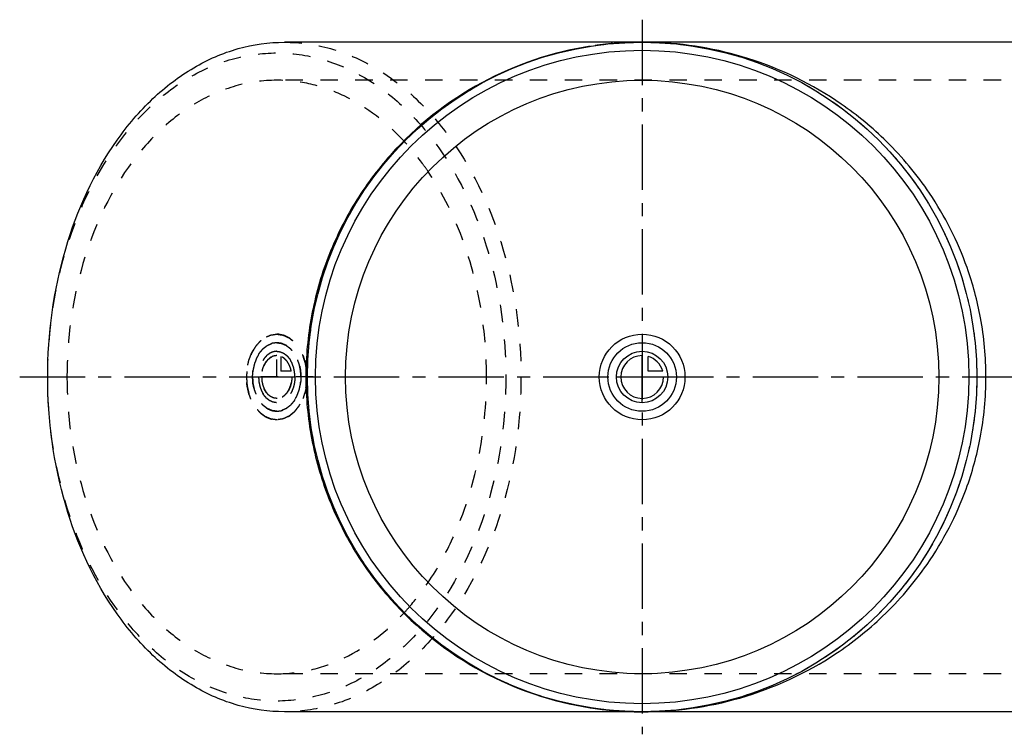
# Model space of a CAD drawing. Header units: millimetres. Extents: x 159 to 844, y 367 to 633.
# Tile 1 of 2: x 159 to 527, y 367 to 633. Entities that reach past the tile are written whole.
import ezdxf

# ---------------------------------------------------------------- set-up
doc = ezdxf.new("R2010")
doc.units = ezdxf.units.MM
doc.header["$LTSCALE"] = 65.185185
doc.linetypes.add('CENTER', pattern=[0.6, 0.375, -0.075, 0.075, -0.075])
doc.linetypes.add('HIDDEN', pattern=[0.2, 0.1, -0.1])
for name, color, linetype in [('ACHSEN_S', 7, 'CONTINUOUS'), ('FASEN', 7, 'CONTINUOUS'), ('KOERPER', 7, 'CONTINUOUS'), ('KONST.EL_MIT_GEO', 7, 'CONTINUOUS'), ('KURVEN', 7, 'CONTINUOUS')]:
    doc.layers.add(name, color=color, linetype=linetype)

msp = doc.modelspace()

# ---------------------------------------------------------------- linework, layer by layer
at = {"layer": 'ACHSEN_S', "color": 2, "linetype": 'CENTER'}
for p, q in [((391.46, 633.41), (391.46, 366.59)), ((158.97, 500), (844.1, 500))]:
    msp.add_line(p, q, dxfattribs=at)
at = {"layer": 'FASEN', "color": 7, "linetype": 'Continuous'}
for radius in [125, 122]:
    msp.add_circle((391.46, 500), radius, dxfattribs=at)
for points, knots in [([(169.43, 500), (169.43, 516.1), (173.62, 547.31), (189.54, 582.52), (207.89, 604.12), (223.28, 615.95), (240.13, 623.32), (252.01, 625), (257.82, 625)], [0, 0, 0, 0, 0.287048, 0.553568, 0.675502, 0.789331, 0.896544, 1, 1, 1, 1]), ([(257.82, 375), (252.01, 375), (240.13, 376.68), (223.28, 384.05), (207.89, 395.88), (189.54, 417.48), (173.62, 452.69), (169.43, 483.9), (169.43, 500)], [0, 0, 0, 0, 0.103456, 0.210669, 0.324498, 0.446432, 0.712952, 1, 1, 1, 1])]:
    msp.add_open_spline(points, degree=3, knots=knots, dxfattribs=at)
at = {"layer": 'FASEN', "color": 8, "linetype": 'HIDDEN'}
for points, knots in [([(257.82, 625), (263.62, 625), (275.5, 623.32), (292.35, 615.95), (307.74, 604.12), (326.09, 582.52), (342.01, 547.31), (346.2, 516.1), (346.2, 500)], [0, 0, 0, 0, 0.103456, 0.210669, 0.324498, 0.446432, 0.712952, 1, 1, 1, 1]), ([(169.43, 500), (169.43, 515.59), (173.49, 545.8), (188.89, 579.88), (206.66, 600.79), (221.55, 612.24), (237.88, 619.37), (254.99, 621.8), (272.09, 619.37), (288.42, 612.24), (303.32, 600.79), (321.08, 579.88), (336.49, 545.8), (340.55, 515.59), (340.55, 500)], [0, 0, 0, 0, 0.143524, 0.276784, 0.337751, 0.394666, 0.448272, 0.5, 0.551728, 0.605334, 0.662249, 0.723216, 0.856476, 1, 1, 1, 1]), ([(340.55, 500), (340.55, 484.41), (336.49, 454.2), (321.08, 420.12), (303.32, 399.21), (288.42, 387.76), (272.09, 380.63), (254.99, 378.2), (237.88, 380.63), (221.55, 387.76), (206.66, 399.21), (188.89, 420.12), (173.49, 454.2), (169.43, 484.41), (169.43, 500)], [0, 0, 0, 0, 0.143524, 0.276784, 0.337751, 0.394666, 0.448272, 0.5, 0.551728, 0.605334, 0.662249, 0.723216, 0.856476, 1, 1, 1, 1]), ([(346.2, 500), (346.2, 483.9), (342.01, 452.69), (326.09, 417.48), (307.74, 395.88), (292.35, 384.05), (275.5, 376.68), (263.62, 375), (257.82, 375)], [0, 0, 0, 0, 0.287048, 0.553568, 0.675502, 0.789331, 0.896544, 1, 1, 1, 1])]:
    msp.add_open_spline(points, degree=3, knots=knots, dxfattribs=at)
at = {"layer": 'KOERPER', "color": 7, "linetype": 'Continuous'}
for p, q in [((745.01, 625), (257.82, 625)), ((745.01, 375), (257.82, 375))]:
    msp.add_line(p, q, dxfattribs=at)
at = {"layer": 'KOERPER', "color": 8, "linetype": 'HIDDEN'}
for p, q in [((747.13, 610.8), (254.99, 610.8)), ((747.13, 389.2), (254.99, 389.2))]:
    msp.add_line(p, q, dxfattribs=at)
at = {"layer": 'KOERPER', "color": 7, "linetype": 'Continuous'}
msp.add_circle((391.46, 500), 110.8, dxfattribs=at)
at = {"layer": 'KOERPER', "color": 8, "linetype": 'HIDDEN'}
for points, knots in [([(254.99, 610.8), (249.84, 610.8), (239.31, 609.31), (224.38, 602.77), (210.73, 592.3), (194.47, 573.14), (180.36, 541.94), (176.64, 514.27), (176.64, 500)], [0, 0, 0, 0, 0.103456, 0.210669, 0.324498, 0.446432, 0.712951, 1, 1, 1, 1]), ([(302.67, 587.91), (296.3, 594.83), (285.1, 603.64), (267.98, 609.78), (259.27, 610.8), (254.99, 610.8)], [0, 0, 0, 0, 0.520204, 0.763141, 1, 1, 1, 1]), ([(311.53, 576.7), (310.84, 577.71), (308.1, 581.6), (305.08, 585.3), (302.67, 587.91)], [0, 0, 0, 0, 0.254967, 1, 1, 1, 1]), ([(333.33, 500), (333.33, 507.03), (331.56, 533.74), (322.62, 560.35), (311.53, 576.7)], [0, 0, 0, 0, 0.262541, 1, 1, 1, 1]), ([(176.64, 500), (176.64, 485.73), (180.36, 458.06), (194.47, 426.86), (210.73, 407.7), (224.38, 397.23), (239.31, 390.69), (249.84, 389.2), (254.99, 389.2)], [0, 0, 0, 0, 0.287049, 0.553568, 0.675502, 0.789331, 0.896544, 1, 1, 1, 1]), ([(311.53, 423.3), (315.08, 428.54), (328.1, 452.08), (333.33, 479.53), (333.33, 500)], [0, 0, 0, 0, 0.23635, 1, 1, 1, 1]), ([(302.67, 412.09), (303.46, 412.94), (306.62, 416.51), (309.51, 420.32), (311.53, 423.3)], [0, 0, 0, 0, 0.245195, 1, 1, 1, 1]), ([(254.99, 389.2), (259.27, 389.2), (267.98, 390.22), (285.1, 396.36), (296.3, 405.17), (302.67, 412.09)], [0, 0, 0, 0, 0.236859, 0.479796, 1, 1, 1, 1])]:
    msp.add_open_spline(points, degree=3, knots=knots, dxfattribs=at)
at = {"layer": 'KONST.EL_MIT_GEO', "color": 8, "linetype": 'HIDDEN'}
for p, q in [((387.81, 624.95), (387.54, 624.94)), ((395.57, 624.94), (394.68, 624.96))]:
    msp.add_line(p, q, dxfattribs=at)
msp.add_circle((391.46, 500), 125, dxfattribs=at)
for centre, radius, start, end in [((391.45, 498.88), 126.12, 95.0117, 98.8726), ((391.46, 498.72), 126.28, 91.7807, 95.0111), ((391.46, 498.73), 126.27, 90.0022, 91.6584), ((391.46, 492.88), 132.12, 88.6019, 89.9994), ((391.45, 501.08), 126.08, 261.1755, 264.4069), ((391.46, 501.21), 126.21, 264.4071, 264.9917), ((391.47, 501.34), 126.34, 264.9921, 268.5756), ((391.47, 501.29), 126.29, 268.5756, 269.9963)]:
    msp.add_arc(centre, radius, start, end, dxfattribs=at)
at = {"layer": 'KONST.EL_MIT_GEO', "color": 7, "linetype": 'Continuous'}
for points, knots in [([(372, 623.49), (357.95, 621.3), (330.11, 611.96), (301.16, 589.02), (283.54, 565.24), (273.51, 544.9), (267.28, 522.9), (265.87, 507.63), (265.87, 500)], [0, 0, 0, 0, 0.241332, 0.487711, 0.613833, 0.741515, 0.870423, 1, 1, 1, 1]), ([(519.87, 500), (519.87, 507.4), (518.6, 521.3), (512.3, 544.79), (500.78, 567.56), (483.99, 587.71), (461.84, 606.01), (432.44, 620.37), (407.53, 624.56), (395.57, 624.94)], [0, 0, 0, 0, 0.11408, 0.213951, 0.373917, 0.503142, 0.615867, 0.815332, 1, 1, 1, 1]), ([(265.87, 500), (265.87, 492.36), (267.29, 477.08), (273.53, 455.06), (283.57, 434.71), (301.21, 410.93), (330.18, 388), (358.05, 378.68), (372.1, 376.49)], [0, 0, 0, 0, 0.12965, 0.258592, 0.386286, 0.512383, 0.758702, 1, 1, 1, 1]), ([(391.46, 375), (403.73, 375), (429.32, 378.58), (459.68, 392.6), (482.56, 410.85), (499.94, 431.09), (511.92, 454.16), (518.53, 478.13), (519.87, 492.39), (519.87, 500)], [0, 0, 0, 0, 0.18538, 0.384668, 0.497018, 0.625682, 0.785093, 0.88509, 1, 1, 1, 1])]:
    msp.add_open_spline(points, degree=3, knots=knots, dxfattribs=at)
at = {"layer": 'KURVEN', "color": 8, "linetype": 'HIDDEN'}
for p, q in [((254.99, 500), (254.99, 508)), ((256.54, 507.69), (256.54, 502.2)), ((260.43, 502.2), (256.54, 502.2)), ((268.59, 500), (243.67, 500))]:
    msp.add_line(p, q, dxfattribs=at)
at = {"layer": 'KURVEN', "color": 40, "linetype": 'Continuous'}
for p, q in [((391.46, 490.4), (391.46, 508)), ((393.66, 502.2), (393.66, 507.69)), ((399.15, 502.2), (393.66, 502.2)), ((381.86, 500), (399.46, 500))]:
    msp.add_line(p, q, dxfattribs=at)
for radius in [16, 12.8, 9.6]:
    msp.add_circle((391.46, 500), radius, dxfattribs=at)
for start, end in [(90, 360), (15.962, 74.038)]:
    msp.add_arc((391.46, 500), 8, start, end, dxfattribs=at)
at = {"layer": 'KURVEN', "color": 8, "linetype": 'HIDDEN'}
for points, knots in [([(254.99, 484), (254.62, 484.05), (254.07, 484.13), (253.43, 484.21), (253.07, 484.27), (252.79, 484.28), (252.53, 484.42), (252.17, 484.56), (251.73, 484.76), (251.29, 484.94), (250.94, 485.1), (250.67, 485.19), (250.43, 485.4), (250.11, 485.63), (249.7, 485.94), (249.29, 486.24), (248.97, 486.5), (248.72, 486.65), (248.51, 486.93), (248.22, 487.26), (247.86, 487.68), (247.49, 488.1), (247.21, 488.44), (246.98, 488.67), (246.82, 488.99), (246.58, 489.39), (246.29, 489.89), (245.99, 490.39), (245.76, 490.8), (245.57, 491.09), (245.46, 491.45), (245.28, 491.9), (245.06, 492.47), (244.81, 493.17), (244.51, 493.83), (244.39, 494.6), (244.22, 495.34), (244.07, 496.09), (243.87, 496.82), (243.85, 497.63), (243.78, 498.42), (243.74, 499.21), (243.64, 500), (243.74, 500.78), (243.78, 501.55), (243.84, 502.33), (243.86, 503.12), (244.06, 503.85), (244.2, 504.6), (244.38, 505.35), (244.5, 506.11), (244.79, 506.78), (245.04, 507.48), (245.26, 508.05), (245.44, 508.51), (245.55, 508.86), (245.75, 509.16), (245.98, 509.57), (246.28, 510.08), (246.57, 510.6), (246.81, 511), (246.98, 511.33), (247.2, 511.56), (247.48, 511.89), (247.84, 512.3), (248.19, 512.72), (248.48, 513.04), (248.69, 513.31), (248.94, 513.48), (249.26, 513.73), (249.67, 514.03), (250.07, 514.34), (250.4, 514.58), (250.63, 514.79), (250.91, 514.88), (251.25, 515.04), (251.7, 515.23), (252.13, 515.42), (252.49, 515.56), (252.75, 515.71), (253.03, 515.72), (253.4, 515.78), (254.06, 515.87), (254.61, 515.95), (254.99, 516)], [0, 0, 0, 0, 0.03125, 0.046875, 0.054688, 0.0625, 0.070312, 0.078125, 0.09375, 0.109375, 0.117188, 0.125, 0.132812, 0.140625, 0.15625, 0.171875, 0.179688, 0.1875, 0.195312, 0.203125, 0.21875, 0.234375, 0.242188, 0.25, 0.257812, 0.265625, 0.28125, 0.296875, 0.304688, 0.3125, 0.320312, 0.328125, 0.34375, 0.359375, 0.375, 0.390625, 0.40625, 0.421875, 0.4375, 0.453125, 0.46875, 0.484375, 0.5, 0.515625, 0.53125, 0.546875, 0.5625, 0.578125, 0.59375, 0.609375, 0.625, 0.640625, 0.65625, 0.671875, 0.679688, 0.6875, 0.695312, 0.703125, 0.71875, 0.734375, 0.742188, 0.75, 0.757812, 0.765625, 0.78125, 0.796875, 0.804688, 0.8125, 0.820312, 0.828125, 0.84375, 0.859375, 0.867188, 0.875, 0.882812, 0.890625, 0.90625, 0.921875, 0.929688, 0.9375, 0.945312, 0.953125, 0.96875, 1, 1, 1, 1]), ([(266.21, 502.01), (266.13, 502.49), (266.02, 503.22), (265.85, 504.18), (265.73, 505.16), (265.39, 506.07), (265.11, 506.99), (264.91, 507.56), (264.78, 508.04), (264.57, 508.43), (264.31, 508.93), (264, 509.54), (263.69, 510.14), (263.39, 510.74), (262.97, 511.23), (262.58, 511.75), (262.25, 512.18), (261.99, 512.52), (261.8, 512.79), (261.56, 512.98), (261.26, 513.24), (260.88, 513.57), (260.42, 513.95), (260.04, 514.29), (259.72, 514.53), (259.39, 514.68), (258.98, 514.89), (258.31, 515.22), (257.66, 515.58), (256.94, 515.68), (256.41, 515.79), (255.88, 515.89), (255.44, 516.01), (255.09, 515.96), (254.74, 515.93), (254.3, 515.89), (253.86, 515.86), (253.51, 515.82), (253.16, 515.81), (252.73, 515.62), (252.21, 515.43), (251.7, 515.23), (251, 515), (250.36, 514.52), (249.72, 514.08), (249.33, 513.79), (249, 513.58), (248.72, 513.28), (248.24, 512.74), (247.69, 512.12), (247.12, 511.54), (246.79, 510.92), (246.44, 510.36), (246.1, 509.77), (245.72, 509.22), (245.47, 508.56), (245.22, 507.91), (244.96, 507.26), (244.75, 506.71), (244.57, 506.29), (244.48, 505.79), (244.34, 505.2), (244.14, 504.23), (243.88, 503.27), (243.84, 502.26), (243.76, 501.26), (243.71, 500.5), (243.67, 500)], [0, 0, 0, 0, 0.03125, 0.046875, 0.0625, 0.09375, 0.109375, 0.125, 0.132812, 0.140625, 0.15625, 0.171875, 0.1875, 0.203125, 0.21875, 0.234375, 0.25, 0.257812, 0.265625, 0.273438, 0.28125, 0.296875, 0.3125, 0.328125, 0.335938, 0.34375, 0.359375, 0.375, 0.40625, 0.421875, 0.4375, 0.453125, 0.46875, 0.476562, 0.484375, 0.5, 0.515625, 0.523438, 0.53125, 0.546875, 0.5625, 0.578125, 0.59375, 0.625, 0.640625, 0.65625, 0.664062, 0.671875, 0.6875, 0.71875, 0.734375, 0.75, 0.765625, 0.78125, 0.796875, 0.8125, 0.828125, 0.84375, 0.859375, 0.867188, 0.875, 0.890625, 0.90625, 0.9375, 0.953125, 0.96875, 1, 1, 1, 1]), ([(254.99, 516), (255.33, 515.95), (255.84, 515.87), (256.53, 515.77), (256.96, 515.7), (257.31, 515.67), (257.63, 515.51), (258.04, 515.33), (258.53, 515.1), (258.95, 514.91), (259.27, 514.76), (259.61, 514.63), (260.12, 514.17), (260.86, 513.56), (261.63, 512.99), (262.13, 512.31), (262.52, 511.83), (262.9, 511.33), (263.43, 510.71), (263.91, 509.68), (264.42, 508.7), (264.84, 507.92), (265.08, 507), (265.38, 506.12), (265.62, 505.34), (265.77, 504.9), (265.82, 504.41), (265.92, 503.82), (266.06, 502.86), (266.17, 502.15), (266.24, 501.67)], [0, 0, 0, 0, 0.0625, 0.09375, 0.125, 0.140625, 0.15625, 0.1875, 0.21875, 0.25, 0.265625, 0.28125, 0.3125, 0.375, 0.4375, 0.46875, 0.5, 0.53125, 0.5625, 0.625, 0.6875, 0.71875, 0.75, 0.8125, 0.84375, 0.859375, 0.875, 0.90625, 0.9375, 1, 1, 1, 1]), ([(264.04, 500), (264.01, 500.41), (263.97, 501.04), (263.9, 501.86), (263.89, 502.49), (263.73, 503.08), (263.61, 503.68), (263.48, 504.28), (263.38, 504.89), (263.14, 505.43), (262.94, 505.98), (262.73, 506.53), (262.55, 507.1), (262.24, 507.57), (261.96, 508.07), (261.67, 508.55), (261.4, 509.08), (261.04, 509.44), (260.71, 509.85), (260.36, 510.23), (260.04, 510.67), (259.63, 510.92), (259.25, 511.23), (258.85, 511.51), (258.48, 511.85), (258.04, 511.99), (257.62, 512.18), (257.27, 512.34), (256.99, 512.45), (256.78, 512.56), (256.55, 512.57), (256.26, 512.62), (255.88, 512.67), (255.51, 512.73), (255.21, 512.76), (254.99, 512.82), (254.77, 512.76), (254.47, 512.73), (254.11, 512.68), (253.74, 512.63), (253.45, 512.58), (253.23, 512.57), (253.02, 512.46), (252.74, 512.35), (252.38, 512.2), (251.96, 512.01), (251.53, 511.87), (251.15, 511.53), (250.76, 511.25), (250.43, 511.01), (250.18, 510.8), (249.97, 510.68), (249.81, 510.46), (249.57, 510.19), (249.28, 509.86), (248.94, 509.45), (248.57, 509.07), (248.31, 508.56), (248.02, 508.09), (247.75, 507.6), (247.45, 507.14), (247.26, 506.56), (247.05, 506.02), (246.85, 505.47), (246.61, 504.93), (246.51, 504.32), (246.37, 503.73), (246.25, 503.12), (246.09, 502.54), (246.08, 501.89), (246.01, 501.06), (245.97, 500.42), (245.94, 500)], [0, 0, 0, 0, 0.03125, 0.046875, 0.0625, 0.078125, 0.09375, 0.109375, 0.125, 0.140625, 0.15625, 0.171875, 0.1875, 0.203125, 0.21875, 0.234375, 0.25, 0.265625, 0.28125, 0.296875, 0.3125, 0.328125, 0.34375, 0.359375, 0.375, 0.390625, 0.40625, 0.421875, 0.429688, 0.4375, 0.445312, 0.453125, 0.46875, 0.484375, 0.492188, 0.5, 0.507812, 0.515625, 0.53125, 0.546875, 0.554688, 0.5625, 0.570312, 0.578125, 0.59375, 0.609375, 0.625, 0.640625, 0.65625, 0.671875, 0.679688, 0.6875, 0.695312, 0.703125, 0.71875, 0.734375, 0.75, 0.765625, 0.78125, 0.796875, 0.8125, 0.828125, 0.84375, 0.859375, 0.875, 0.890625, 0.90625, 0.921875, 0.9375, 0.953125, 0.96875, 1, 1, 1, 1]), ([(254.99, 487.2), (254.69, 487.24), (254.26, 487.3), (253.74, 487.37), (253.45, 487.42), (253.23, 487.43), (253.02, 487.54), (252.74, 487.65), (252.38, 487.8), (251.96, 487.99), (251.53, 488.13), (251.15, 488.47), (250.76, 488.75), (250.43, 488.99), (250.18, 489.2), (249.97, 489.32), (249.81, 489.54), (249.57, 489.81), (249.28, 490.14), (248.94, 490.55), (248.57, 490.93), (248.31, 491.44), (248.02, 491.91), (247.75, 492.4), (247.45, 492.86), (247.26, 493.44), (247.05, 493.98), (246.85, 494.53), (246.61, 495.07), (246.51, 495.68), (246.37, 496.27), (246.25, 496.88), (246.09, 497.46), (246.08, 498.11), (246.02, 498.73), (245.99, 499.37), (245.91, 500), (245.99, 500.62), (246.02, 501.24), (246.07, 501.86), (246.08, 502.49), (246.24, 503.08), (246.36, 503.68), (246.5, 504.28), (246.6, 504.89), (246.83, 505.43), (247.03, 505.98), (247.25, 506.53), (247.43, 507.1), (247.74, 507.57), (248.02, 508.07), (248.31, 508.55), (248.57, 509.08), (248.93, 509.44), (249.27, 509.85), (249.62, 510.23), (249.94, 510.67), (250.35, 510.92), (250.73, 511.23), (251.12, 511.51), (251.5, 511.85), (251.93, 511.99), (252.35, 512.18), (252.71, 512.34), (252.99, 512.45), (253.19, 512.56), (253.42, 512.57), (253.72, 512.62), (254.24, 512.69), (254.69, 512.76), (254.99, 512.8)], [0, 0, 0, 0, 0.03125, 0.046875, 0.054688, 0.0625, 0.070312, 0.078125, 0.09375, 0.109375, 0.125, 0.140625, 0.15625, 0.171875, 0.179688, 0.1875, 0.195312, 0.203125, 0.21875, 0.234375, 0.25, 0.265625, 0.28125, 0.296875, 0.3125, 0.328125, 0.34375, 0.359375, 0.375, 0.390625, 0.40625, 0.421875, 0.4375, 0.453125, 0.46875, 0.484375, 0.5, 0.515625, 0.53125, 0.546875, 0.5625, 0.578125, 0.59375, 0.609375, 0.625, 0.640625, 0.65625, 0.671875, 0.6875, 0.703125, 0.71875, 0.734375, 0.75, 0.765625, 0.78125, 0.796875, 0.8125, 0.828125, 0.84375, 0.859375, 0.875, 0.890625, 0.90625, 0.921875, 0.929688, 0.9375, 0.945312, 0.953125, 0.96875, 1, 1, 1, 1]), ([(254.99, 512.8), (255.28, 512.76), (255.72, 512.7), (256.23, 512.63), (256.53, 512.58), (256.75, 512.57), (256.96, 512.46), (257.24, 512.35), (257.59, 512.2), (258.01, 512.01), (258.45, 511.87), (258.82, 511.53), (259.22, 511.25), (259.54, 511.01), (259.8, 510.8), (260, 510.68), (260.17, 510.46), (260.4, 510.19), (260.69, 509.86), (261.03, 509.45), (261.41, 509.07), (261.66, 508.56), (261.95, 508.09), (262.22, 507.6), (262.53, 507.14), (262.71, 506.56), (262.93, 506.02), (263.13, 505.47), (263.37, 504.93), (263.47, 504.32), (263.61, 503.73), (263.72, 503.12), (263.88, 502.54), (263.9, 501.89), (263.95, 501.27), (263.99, 500.63), (264.06, 500), (263.99, 499.38), (263.96, 498.76), (263.9, 498.14), (263.89, 497.51), (263.73, 496.92), (263.61, 496.32), (263.48, 495.72), (263.38, 495.11), (263.14, 494.57), (262.94, 494.02), (262.73, 493.47), (262.55, 492.9), (262.24, 492.43), (261.96, 491.93), (261.67, 491.45), (261.4, 490.92), (261.04, 490.56), (260.71, 490.15), (260.36, 489.77), (260.04, 489.33), (259.63, 489.08), (259.25, 488.77), (258.85, 488.49), (258.48, 488.15), (258.04, 488.01), (257.62, 487.82), (257.27, 487.66), (256.99, 487.55), (256.78, 487.44), (256.55, 487.43), (256.26, 487.38), (255.73, 487.31), (255.29, 487.24), (254.99, 487.2)], [0, 0, 0, 0, 0.03125, 0.046875, 0.054688, 0.0625, 0.070312, 0.078125, 0.09375, 0.109375, 0.125, 0.140625, 0.15625, 0.171875, 0.179688, 0.1875, 0.195312, 0.203125, 0.21875, 0.234375, 0.25, 0.265625, 0.28125, 0.296875, 0.3125, 0.328125, 0.34375, 0.359375, 0.375, 0.390625, 0.40625, 0.421875, 0.4375, 0.453125, 0.46875, 0.484375, 0.5, 0.515625, 0.53125, 0.546875, 0.5625, 0.578125, 0.59375, 0.609375, 0.625, 0.640625, 0.65625, 0.671875, 0.6875, 0.703125, 0.71875, 0.734375, 0.75, 0.765625, 0.78125, 0.796875, 0.8125, 0.828125, 0.84375, 0.859375, 0.875, 0.890625, 0.90625, 0.921875, 0.929688, 0.9375, 0.945312, 0.953125, 0.96875, 1, 1, 1, 1]), ([(254.99, 509.6), (254.77, 509.57), (254.44, 509.53), (254, 509.46), (253.67, 509.44), (253.35, 509.27), (253.02, 509.14), (252.7, 508.99), (252.37, 508.89), (252.09, 508.63), (251.79, 508.42), (251.51, 508.19), (251.2, 508), (250.95, 507.67), (250.69, 507.37), (250.44, 507.06), (250.16, 506.78), (249.97, 506.4), (249.75, 506.04), (249.55, 505.67), (249.32, 505.33), (249.18, 504.89), (249.02, 504.47), (248.87, 504.05), (248.68, 503.64), (248.61, 503.18), (248.51, 502.73), (248.42, 502.28), (248.31, 501.84), (248.3, 501.36), (248.26, 500.88), (248.24, 500.41), (248.18, 499.93), (248.24, 499.47), (248.27, 499), (248.31, 498.54), (248.32, 498.07), (248.44, 497.62), (248.54, 497.16), (248.64, 496.71), (248.72, 496.24), (248.9, 495.84), (249.05, 495.42), (249.22, 495.02), (249.36, 494.59), (249.59, 494.24), (249.8, 493.87), (250.03, 493.51), (250.23, 493.12), (250.5, 492.85), (250.75, 492.55), (251.02, 492.27), (251.26, 491.95), (251.57, 491.75), (251.87, 491.52), (252.17, 491.31), (252.46, 491.06), (252.79, 490.96), (253.1, 490.82), (253.42, 490.7), (253.73, 490.54), (254.08, 490.53), (254.53, 490.46), (254.87, 490.43), (255.09, 490.4)], [0, 0, 0, 0, 0.03125, 0.046875, 0.0625, 0.078125, 0.09375, 0.109375, 0.125, 0.140625, 0.15625, 0.171875, 0.1875, 0.203125, 0.21875, 0.234375, 0.25, 0.265625, 0.28125, 0.296875, 0.3125, 0.328125, 0.34375, 0.359375, 0.375, 0.390625, 0.40625, 0.421875, 0.4375, 0.453125, 0.46875, 0.484375, 0.5, 0.515625, 0.53125, 0.546875, 0.5625, 0.578125, 0.59375, 0.609375, 0.625, 0.640625, 0.65625, 0.671875, 0.6875, 0.703125, 0.71875, 0.734375, 0.75, 0.765625, 0.78125, 0.796875, 0.8125, 0.828125, 0.84375, 0.859375, 0.875, 0.890625, 0.90625, 0.921875, 0.9375, 0.953125, 0.96875, 1, 1, 1, 1]), ([(255.08, 492), (254.89, 492.02), (254.62, 492.05), (254.25, 492.1), (253.97, 492.11), (253.71, 492.24), (253.44, 492.34), (253.17, 492.46), (252.89, 492.55), (252.65, 492.75), (252.4, 492.92), (252.16, 493.11), (251.91, 493.26), (251.7, 493.54), (251.47, 493.78), (251.26, 494.03), (251.02, 494.26), (250.86, 494.58), (250.68, 494.87), (250.51, 495.17), (250.31, 495.45), (250.19, 495.82), (250.05, 496.16), (249.92, 496.52), (249.77, 496.85), (249.71, 497.24), (249.62, 497.6), (249.54, 497.98), (249.44, 498.34), (249.43, 498.75), (249.38, 499.27), (249.3, 499.93), (249.4, 500.71), (249.4, 501.49), (249.56, 502.12), (249.67, 502.63), (249.73, 503.02), (249.88, 503.35), (250, 503.7), (250.14, 504.04), (250.25, 504.4), (250.44, 504.7), (250.61, 505.01), (250.79, 505.31), (250.96, 505.64), (251.18, 505.87), (251.39, 506.13), (251.61, 506.37), (251.81, 506.64), (252.07, 506.81), (252.31, 507.01), (252.56, 507.19), (252.8, 507.4), (253.07, 507.49), (253.33, 507.61), (253.6, 507.72), (253.85, 507.86), (254.14, 507.87), (254.52, 507.94), (254.8, 507.97), (254.99, 508)], [0, 0, 0, 0, 0.03125, 0.046875, 0.0625, 0.078125, 0.09375, 0.109375, 0.125, 0.140625, 0.15625, 0.171875, 0.1875, 0.203125, 0.21875, 0.234375, 0.25, 0.265625, 0.28125, 0.296875, 0.3125, 0.328125, 0.34375, 0.359375, 0.375, 0.390625, 0.40625, 0.421875, 0.4375, 0.453125, 0.46875, 0.5, 0.53125, 0.5625, 0.59375, 0.609375, 0.625, 0.640625, 0.65625, 0.671875, 0.6875, 0.703125, 0.71875, 0.734375, 0.75, 0.765625, 0.78125, 0.796875, 0.8125, 0.828125, 0.84375, 0.859375, 0.875, 0.890625, 0.90625, 0.921875, 0.9375, 0.953125, 0.96875, 1, 1, 1, 1]), ([(254.99, 508), (254.81, 507.97), (254.45, 507.92), (254.04, 507.84), (253.77, 507.82), (253.6, 507.73), (253.29, 507.59), (252.95, 507.4), (252.59, 507.26), (252.29, 506.98), (251.9, 506.64), (251.51, 506.33), (251.25, 505.95), (250.99, 505.59), (250.64, 505.16), (250.35, 504.49), (250.1, 503.95), (249.89, 503.51), (249.79, 503.02), (249.62, 502.43), (249.45, 501.7), (249.41, 500.9), (249.36, 500.39), (249.33, 500.13)], [0, 0, 0, 0, 0.0625, 0.125, 0.140625, 0.15625, 0.1875, 0.25, 0.28125, 0.3125, 0.375, 0.4375, 0.46875, 0.5, 0.5625, 0.625, 0.6875, 0.71875, 0.75, 0.8125, 0.875, 0.9375, 1, 1, 1, 1]), ([(261.78, 500), (261.75, 500.31), (261.72, 500.78), (261.67, 501.4), (261.66, 501.87), (261.55, 502.31), (261.46, 502.76), (261.35, 503.21), (261.28, 503.67), (261.1, 504.07), (260.95, 504.49), (260.79, 504.9), (260.66, 505.33), (260.42, 505.68), (260.22, 506.05), (260, 506.41), (259.8, 506.81), (259.53, 507.08), (259.28, 507.39), (259.02, 507.67), (258.77, 508), (258.47, 508.19), (258.18, 508.42), (257.89, 508.63), (257.6, 508.89), (257.28, 508.99), (256.96, 509.14), (256.64, 509.27), (256.33, 509.44), (255.99, 509.45), (255.55, 509.53), (255.21, 509.57), (254.99, 509.6)], [0, 0, 0, 0, 0.0625, 0.09375, 0.125, 0.15625, 0.1875, 0.21875, 0.25, 0.28125, 0.3125, 0.34375, 0.375, 0.40625, 0.4375, 0.46875, 0.5, 0.53125, 0.5625, 0.59375, 0.625, 0.65625, 0.6875, 0.71875, 0.75, 0.78125, 0.8125, 0.84375, 0.875, 0.90625, 0.9375, 1, 1, 1, 1]), ([(254.99, 509.6), (255.21, 509.57), (255.54, 509.53), (255.98, 509.46), (256.31, 509.44), (256.62, 509.27), (256.94, 509.15), (257.26, 509), (257.58, 508.9), (257.86, 508.65), (258.16, 508.44), (258.45, 508.21), (258.75, 508.02), (259, 507.69), (259.27, 507.4), (259.52, 507.09), (259.8, 506.81), (259.99, 506.42), (260.21, 506.07), (260.41, 505.7), (260.64, 505.36), (260.78, 504.92), (260.94, 504.52), (261.09, 504.1), (261.27, 503.7), (261.35, 503.24), (261.45, 502.79), (261.54, 502.34), (261.66, 501.91), (261.67, 501.42), (261.72, 500.79), (261.75, 500.32), (261.78, 500)], [0, 0, 0, 0, 0.0625, 0.09375, 0.125, 0.15625, 0.1875, 0.21875, 0.25, 0.28125, 0.3125, 0.34375, 0.375, 0.40625, 0.4375, 0.46875, 0.5, 0.53125, 0.5625, 0.59375, 0.625, 0.65625, 0.6875, 0.71875, 0.75, 0.78125, 0.8125, 0.84375, 0.875, 0.90625, 0.9375, 1, 1, 1, 1]), ([(260.43, 502.2), (260.34, 502.51), (260.22, 502.99), (260.04, 503.6), (259.85, 504.03), (259.68, 504.47), (259.46, 504.87), (259.22, 505.26), (259, 505.67), (258.72, 505.97), (258.45, 506.31), (258.17, 506.62), (257.86, 506.85), (257.56, 507.13), (257.12, 507.39), (256.77, 507.57), (256.54, 507.69)], [0, 0, 0, 0, 0.125, 0.1875, 0.25, 0.3125, 0.375, 0.4375, 0.5, 0.5625, 0.625, 0.6875, 0.75, 0.8125, 0.875, 1, 1, 1, 1]), ([(261.78, 500), (261.75, 499.69), (261.72, 499.22), (261.67, 498.6), (261.67, 498.13), (261.54, 497.68), (261.45, 497.22), (261.35, 496.77), (261.27, 496.3), (261.09, 495.9), (260.94, 495.48), (260.78, 495.08), (260.65, 494.65), (260.41, 494.3), (260.2, 493.92), (259.98, 493.56), (259.78, 493.17), (259.51, 492.9), (259.26, 492.59), (259, 492.31), (258.76, 491.98), (258.44, 491.79), (258.15, 491.55), (257.85, 491.34), (257.56, 491.09), (257.23, 490.99), (256.92, 490.84), (256.6, 490.72), (256.29, 490.55), (255.95, 490.54), (255.61, 490.48), (255.28, 490.45), (254.94, 490.37), (254.61, 490.46), (254.28, 490.49), (253.95, 490.55), (253.62, 490.57), (253.3, 490.75), (252.98, 490.88), (252.66, 491.03), (252.33, 491.14), (252.05, 491.39), (251.75, 491.61), (251.47, 491.84), (251.16, 492.04), (250.92, 492.37), (250.65, 492.67), (250.4, 492.98), (250.12, 493.27), (249.93, 493.65), (249.72, 494.01), (249.52, 494.38), (249.29, 494.73), (249.16, 495.17), (248.99, 495.59), (248.85, 496.01), (248.67, 496.43), (248.6, 496.89), (248.5, 497.33), (248.41, 497.79), (248.3, 498.23), (248.29, 498.72), (248.25, 499.35), (248.22, 499.83), (248.2, 500.15)], [0, 0, 0, 0, 0.03125, 0.046875, 0.0625, 0.078125, 0.09375, 0.109375, 0.125, 0.140625, 0.15625, 0.171875, 0.1875, 0.203125, 0.21875, 0.234375, 0.25, 0.265625, 0.28125, 0.296875, 0.3125, 0.328125, 0.34375, 0.359375, 0.375, 0.390625, 0.40625, 0.421875, 0.4375, 0.453125, 0.46875, 0.484375, 0.5, 0.515625, 0.53125, 0.546875, 0.5625, 0.578125, 0.59375, 0.609375, 0.625, 0.640625, 0.65625, 0.671875, 0.6875, 0.703125, 0.71875, 0.734375, 0.75, 0.765625, 0.78125, 0.796875, 0.8125, 0.828125, 0.84375, 0.859375, 0.875, 0.890625, 0.90625, 0.921875, 0.9375, 0.953125, 0.96875, 1, 1, 1, 1]), ([(243.67, 500), (243.71, 499.51), (243.76, 498.76), (243.84, 497.78), (243.88, 496.78), (244.13, 495.83), (244.33, 494.86), (244.47, 494.26), (244.56, 493.76), (244.74, 493.34), (244.94, 492.79), (245.2, 492.14), (245.45, 491.48), (245.7, 490.83), (246.07, 490.27), (246.41, 489.69), (246.7, 489.2), (246.93, 488.82), (247.15, 488.42), (247.53, 488.06), (247.94, 487.58), (248.36, 487.12), (248.71, 486.72), (249, 486.42), (249.32, 486.22), (249.71, 485.93), (250.34, 485.49), (250.96, 485.02), (251.66, 484.79), (252.17, 484.58), (252.69, 484.39), (253.12, 484.2), (253.47, 484.19), (253.82, 484.15), (254.26, 484.11), (254.7, 484.07), (255.05, 484.04), (255.4, 483.99), (255.84, 484.11), (256.37, 484.2), (256.9, 484.31), (257.62, 484.41), (258.29, 484.77), (258.96, 485.1), (259.38, 485.32), (259.72, 485.47), (260.03, 485.71), (260.56, 486.17), (261.09, 486.6), (261.54, 486.99), (261.77, 487.17), (261.96, 487.45), (262.22, 487.78), (262.55, 488.21), (262.94, 488.73), (263.36, 489.21), (263.67, 489.82), (263.98, 490.42), (264.29, 491.02), (264.54, 491.53), (264.76, 491.92), (264.9, 492.39), (265.09, 492.96), (265.38, 493.88), (265.71, 494.78), (265.85, 495.78), (266.01, 496.76), (266.13, 497.5), (266.21, 497.99)], [0, 0, 0, 0, 0.03125, 0.046875, 0.0625, 0.09375, 0.109375, 0.125, 0.132812, 0.140625, 0.15625, 0.171875, 0.1875, 0.203125, 0.21875, 0.234375, 0.25, 0.257812, 0.265625, 0.28125, 0.296875, 0.3125, 0.328125, 0.335938, 0.34375, 0.359375, 0.375, 0.40625, 0.421875, 0.4375, 0.453125, 0.46875, 0.476562, 0.484375, 0.5, 0.515625, 0.523438, 0.53125, 0.546875, 0.5625, 0.578125, 0.59375, 0.625, 0.640625, 0.65625, 0.664062, 0.671875, 0.6875, 0.71875, 0.726562, 0.734375, 0.742188, 0.75, 0.765625, 0.78125, 0.796875, 0.8125, 0.828125, 0.84375, 0.859375, 0.867188, 0.875, 0.890625, 0.90625, 0.9375, 0.953125, 0.96875, 1, 1, 1, 1]), ([(245.94, 500), (245.97, 499.59), (246, 498.96), (246.07, 498.14), (246.08, 497.51), (246.24, 496.92), (246.36, 496.32), (246.5, 495.72), (246.6, 495.11), (246.83, 494.57), (247.03, 494.02), (247.25, 493.47), (247.43, 492.9), (247.74, 492.43), (248.02, 491.93), (248.31, 491.45), (248.57, 490.92), (248.93, 490.56), (249.27, 490.15), (249.62, 489.77), (249.94, 489.33), (250.35, 489.08), (250.73, 488.77), (251.12, 488.49), (251.5, 488.15), (251.93, 488.01), (252.35, 487.82), (252.71, 487.66), (252.99, 487.55), (253.19, 487.44), (253.42, 487.43), (253.72, 487.38), (254.09, 487.33), (254.47, 487.27), (254.76, 487.24), (254.99, 487.18), (255.21, 487.24), (255.5, 487.27), (255.87, 487.32), (256.23, 487.37), (256.53, 487.42), (256.75, 487.43), (256.96, 487.54), (257.24, 487.65), (257.59, 487.8), (258.01, 487.99), (258.45, 488.13), (258.82, 488.47), (259.22, 488.75), (259.54, 488.99), (259.8, 489.2), (260, 489.32), (260.17, 489.54), (260.4, 489.81), (260.69, 490.14), (261.03, 490.55), (261.41, 490.93), (261.66, 491.44), (261.95, 491.91), (262.22, 492.4), (262.53, 492.86), (262.71, 493.44), (262.93, 493.98), (263.13, 494.53), (263.37, 495.07), (263.47, 495.68), (263.61, 496.27), (263.72, 496.88), (263.88, 497.46), (263.9, 498.11), (263.97, 498.94), (264.01, 499.58), (264.04, 500)], [0, 0, 0, 0, 0.03125, 0.046875, 0.0625, 0.078125, 0.09375, 0.109375, 0.125, 0.140625, 0.15625, 0.171875, 0.1875, 0.203125, 0.21875, 0.234375, 0.25, 0.265625, 0.28125, 0.296875, 0.3125, 0.328125, 0.34375, 0.359375, 0.375, 0.390625, 0.40625, 0.421875, 0.429688, 0.4375, 0.445312, 0.453125, 0.46875, 0.484375, 0.492188, 0.5, 0.507812, 0.515625, 0.53125, 0.546875, 0.554688, 0.5625, 0.570312, 0.578125, 0.59375, 0.609375, 0.625, 0.640625, 0.65625, 0.671875, 0.679688, 0.6875, 0.695312, 0.703125, 0.71875, 0.734375, 0.75, 0.765625, 0.78125, 0.796875, 0.8125, 0.828125, 0.84375, 0.859375, 0.875, 0.890625, 0.90625, 0.921875, 0.9375, 0.953125, 0.96875, 1, 1, 1, 1]), ([(249.33, 500.13), (249.35, 499.87), (249.39, 499.35), (249.39, 498.57), (249.55, 497.93), (249.66, 497.43), (249.72, 497.03), (249.86, 496.7), (249.98, 496.35), (250.12, 496), (250.22, 495.64), (250.42, 495.35), (250.59, 495.03), (250.77, 494.73), (250.93, 494.4), (251.15, 494.17), (251.36, 493.91), (251.58, 493.66), (251.77, 493.39), (252.03, 493.22), (252.27, 493.02), (252.52, 492.84), (252.76, 492.62), (253.03, 492.53), (253.29, 492.4), (253.56, 492.3), (253.82, 492.15), (254.1, 492.14), (254.38, 492.08), (254.66, 492.05), (254.94, 491.98), (255.21, 492.04), (255.49, 492.07), (255.76, 492.11), (256.04, 492.12), (256.31, 492.26), (256.58, 492.36), (256.84, 492.48), (257.12, 492.57), (257.36, 492.77), (257.61, 492.95), (257.85, 493.14), (258.1, 493.29), (258.31, 493.57), (258.53, 493.81), (258.74, 494.07), (258.98, 494.3), (259.14, 494.62), (259.32, 494.91), (259.49, 495.22), (259.68, 495.5), (259.8, 495.87), (259.94, 496.21), (260.07, 496.57), (260.22, 496.91), (260.28, 497.29), (260.37, 497.66), (260.45, 498.03), (260.55, 498.4), (260.56, 498.81), (260.6, 499.33), (260.63, 499.73), (260.64, 500)], [0, 0, 0, 0, 0.03125, 0.0625, 0.09375, 0.109375, 0.125, 0.140625, 0.15625, 0.171875, 0.1875, 0.203125, 0.21875, 0.234375, 0.25, 0.265625, 0.28125, 0.296875, 0.3125, 0.328125, 0.34375, 0.359375, 0.375, 0.390625, 0.40625, 0.421875, 0.4375, 0.453125, 0.46875, 0.484375, 0.5, 0.515625, 0.53125, 0.546875, 0.5625, 0.578125, 0.59375, 0.609375, 0.625, 0.640625, 0.65625, 0.671875, 0.6875, 0.703125, 0.71875, 0.734375, 0.75, 0.765625, 0.78125, 0.796875, 0.8125, 0.828125, 0.84375, 0.859375, 0.875, 0.890625, 0.90625, 0.921875, 0.9375, 0.953125, 0.96875, 1, 1, 1, 1]), ([(266.24, 498.33), (266.17, 497.85), (266.06, 497.14), (265.92, 496.18), (265.82, 495.59), (265.77, 495.1), (265.62, 494.66), (265.38, 493.88), (265.08, 493), (264.84, 492.08), (264.42, 491.3), (263.91, 490.32), (263.43, 489.29), (262.9, 488.67), (262.52, 488.17), (262.13, 487.69), (261.63, 487.01), (260.86, 486.44), (260.12, 485.83), (259.61, 485.37), (259.27, 485.24), (258.95, 485.09), (258.53, 484.9), (258.04, 484.67), (257.63, 484.49), (257.31, 484.33), (256.96, 484.3), (256.53, 484.23), (255.84, 484.13), (255.33, 484.05), (254.99, 484)], [0, 0, 0, 0, 0.0625, 0.09375, 0.125, 0.140625, 0.15625, 0.1875, 0.25, 0.28125, 0.3125, 0.375, 0.4375, 0.46875, 0.5, 0.53125, 0.5625, 0.625, 0.6875, 0.71875, 0.734375, 0.75, 0.78125, 0.8125, 0.84375, 0.859375, 0.875, 0.90625, 0.9375, 1, 1, 1, 1]), ([(260.64, 500), (260.62, 499.75), (260.58, 499.24), (260.55, 498.47), (260.39, 497.73), (260.22, 497.12), (260.12, 496.61), (259.93, 496.18), (259.69, 495.64), (259.41, 494.97), (259.07, 494.53), (258.81, 494.16), (258.56, 493.77), (258.16, 493.44), (257.78, 493.09), (257.47, 492.8), (257.12, 492.65), (256.79, 492.46), (256.49, 492.31), (256.32, 492.22), (256.04, 492.19), (255.63, 492.1), (255.26, 492.03), (255.08, 492)], [0, 0, 0, 0, 0.0625, 0.125, 0.1875, 0.25, 0.28125, 0.3125, 0.375, 0.4375, 0.5, 0.53125, 0.5625, 0.625, 0.6875, 0.71875, 0.75, 0.8125, 0.84375, 0.859375, 0.875, 0.9375, 1, 1, 1, 1])]:
    msp.add_open_spline(points, degree=3, knots=knots, dxfattribs=at)
for points in [[(266.29, 500.67), (266.29, 500.84), (266.27, 501.28), (266.24, 501.73), (266.21, 502.01)], [(266.24, 501.67), (266.27, 501.12), (266.33, 500), (266.27, 498.88), (266.24, 498.33)], [(266.3, 500), (266.3, 500.06), (266.3, 500.28), (266.3, 500.5), (266.29, 500.67)], [(266.21, 497.99), (266.27, 498.66), (266.3, 499.33), (266.3, 500)]]:
    msp.add_open_spline(points, degree=3, dxfattribs=at)

doc.saveas('drawing.dxf')
